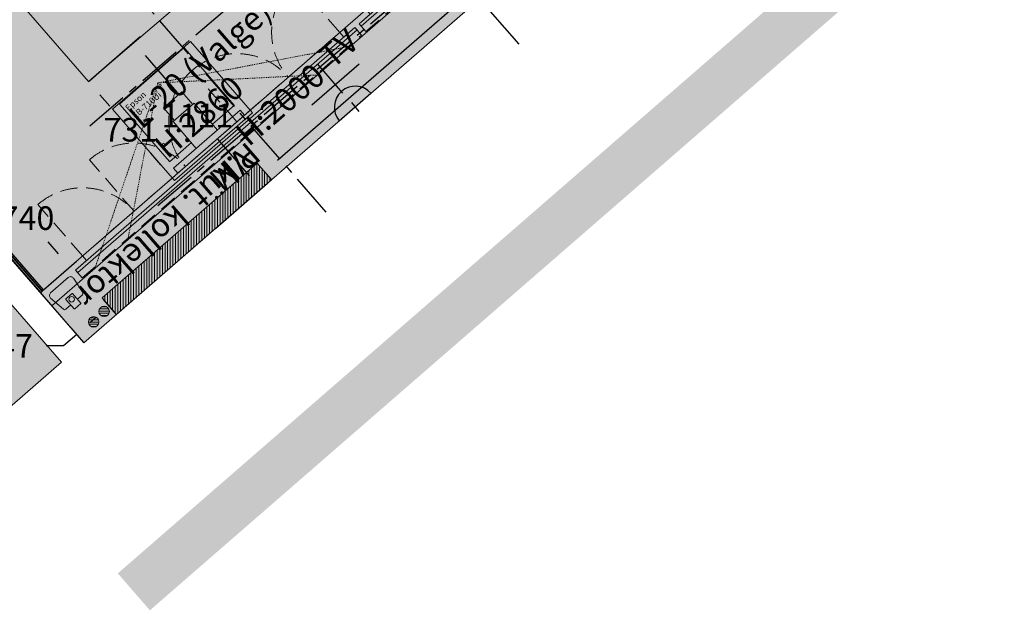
# Model space of a CAD drawing. Header units: millimetres. Extents: x -3074 to 179405, y -22 to 114374.
# Tile 153 of 184: x 173708 to 179343, y 95113 to 98493. Entities that reach past the tile are written whole.
import ezdxf

# ---------------------------------------------------------------- set-up
doc = ezdxf.new("R2010")
doc.units = ezdxf.units.MM
for name, pattern in [('Center', [400, 250, -50, 50, -50]), ('Dashed', [10, 5, -5]), ('Hidden 100.00_ 50.00', [150, 100, -50])]:
    doc.linetypes.add(name, pattern=pattern)
doc.layers.get('0').update_dxf_attribs({"true_color": 0x000000})
for name, color, linetype, true_color in [('_SA-ELEKTER_pistikupesad', 7, 'Continuous', 0x9900cc), ('_SA-LAGI_DIM', 250, 'Continuous', 0x333333), ('_SA-LAGI_tekst', 7, 'Continuous', 0x7f4f3f), ('_SA-VALGUSTUS_abi', 7, 'Center', 0xff9f7f), ('_SA-VALGUSTUS_tekst', 240, 'Continuous', 0xff003f)]:
    doc.layers.add(name, color=color, linetype=linetype, true_color=true_color)
for name, color, linetype, lineweight, true_color in [('_SA-ELEKTER_tekst', 7, 'Continuous', 9, 0x9900cc), ('_SA-LAGI', 7, 'Continuous', 9, 0x5b5b5b), ('_SA-LAGI_hatch', 7, 'Continuous', 5, 0x787878), ('_SA-PORAND', 7, 'Continuous', 9, 0x5b5b5b), ('_SA-PORAND_hatch', 254, 'Continuous', 9, 0xbebebe), ('_SA-SANTEHN', 7, 'Continuous', 13, 0x4c5f99), ('_SA-SEIN', 250, 'Continuous', 30, 0x333333), ('_SA-SEIN_dim', 1, 'Continuous', 13, 0xff0000), ('_SA-SISUSTUS_kohtkindel', 7, 'Continuous', 15, 0x7f4f3f), ('_SA-SISUSTUS_seadmed', 7, 'Continuous', 13, 0x9900cc), ('_SA-VALGUSTUS', 20, 'Continuous', 13, 0xff3f00)]:
    doc.layers.add(name, color=color, linetype=linetype, lineweight=lineweight, true_color=true_color)
doc.styles.add('DIN Pro Light-Light', font='txt')
doc.styles.add('DIN Pro Medium-Medium', font='txt')
doc.dimstyles.new('INP_100_DIM', dxfattribs={"dimtxt": 135, "dimasz": 100, "dimexe": 50, "dimexo": 0.5, "dimgap": 20, "dimtad": 0, "dimtih": 1, "dimtoh": 1, "dimdec": 0, "dimzin": 1, "dimdsep": 46, "dimtxsty": 'DIN Pro Light-Light', "dimcen": 2.5, "dimadec": 1, "dimazin": 1, "dimtfac": 1, "dimtdec": 4, "dimtix": 1, "dimtofl": 0, "dimtmove": 1, "dimatfit": 3, "dimfxl": 1, "dimtolj": 1, "dimtzin": 1, "dimarcsym": 0})
pattern_1 = [(0, (0, 0), (0, 12.5), [])]

# ---------------------------------------------------------------- blocks, each defined once
blk = doc.blocks.new('Põrandaküttekollektor')
at = {"layer": '_SA-SANTEHN', "lineweight": 0}
h = blk.add_hatch(dxfattribs=at)
h.set_pattern_fill('Hatch1', color=256, scale=120, style=0, pattern_type=2)
h.set_pattern_definition([(4e-15, (1e-11, 0), (-1e-15, 15), [])])
h.paths.add_polyline_path([(291.1, -525.4), (385.4, -443.4), (-385.4, 443.4), (-479.8, 361.4)], flags=0)
blk.add_lwpolyline([(291.1, -525.4), (385.4, -443.4), (-385.4, 443.4), (-479.8, 361.4)], close=True, dxfattribs=at)
at = {"layer": '_SA-SANTEHN', "insert": (412.3, -474.7), "char_height": 135, "width": 2909.508, "attachment_point": 1, "rotation": 131, "style": 'DIN Pro Medium-Medium'}
blk.add_mtext('P.küt. kollektor', dxfattribs=at)
blk = doc.blocks.new('_SA TV')
at = {"linetype": 'ByBlock', "lineweight": -2}
blk.add_hatch(color=0, dxfattribs=at).paths.add_polyline_path([(-120.3, 0), (120.1, 0), (120, 2.6), (119.9, 5.3), (119.7, 8), (119.4, 10.7), (119.1, 13.4), (118.8, 16.2), (118.3, 18.9), (117.8, 21.7), (117.2, 24.5), (116.6, 27.2), (115.9, 30), (115.1, 32.8), (114.2, 35.5), (113.3, 38.3), (112.3, 41.1), (111.2, 43.8), (110, 46.5), (108.8, 49.3), (107.5, 52), (106.1, 54.6), (104.7, 57.3), (103.2, 59.9), (101.6, 62.5), (99.9, 65.1), (98.2, 67.6), (96.4, 70.1), (94.5, 72.5), (92.6, 74.9), (90.6, 77.2), (88.6, 79.5), (86.5, 81.8), (84.3, 84), (82.1, 86.1), (79.8, 88.2), (77.5, 90.2), (75.1, 92.2), (72.7, 94.1), (70.2, 95.9), (67.7, 97.7), (65.2, 99.3), (62.6, 101), (60, 102.5), (57.3, 104), (54.7, 105.4), (52, 106.7), (49.3, 108), (46.5, 109.2), (43.8, 110.3), (41, 111.4), (38.3, 112.3), (35.5, 113.2), (32.7, 114.1), (29.9, 114.8), (27.1, 115.5), (24.4, 116.1), (21.6, 116.7), (18.8, 117.1), (16.1, 117.5), (13.3, 117.9), (10.6, 118.2), (7.9, 118.4), (5.2, 118.5), (2.5, 118.6), (-0.1, 118.6), (-2.8, 118.6), (-5.5, 118.5), (-8.2, 118.4), (-10.9, 118.2), (-13.6, 117.9), (-16.3, 117.5), (-19.1, 117.1), (-21.9, 116.7), (-24.6, 116.1), (-27.4, 115.5), (-30.2, 114.8), (-33, 114.1), (-35.8, 113.2), (-38.5, 112.3), (-41.3, 111.4), (-44.1, 110.3), (-46.8, 109.2), (-49.5, 108), (-52.3, 106.7), (-54.9, 105.4), (-57.6, 104), (-60.3, 102.5), (-62.9, 101), (-65.4, 99.3), (-68, 97.7), (-70.5, 95.9), (-73, 94.1), (-75.4, 92.2), (-77.8, 90.2), (-80.1, 88.2), (-82.4, 86.1), (-84.6, 84), (-86.7, 81.8), (-88.9, 79.5), (-90.9, 77.2), (-92.9, 74.9), (-94.8, 72.5), (-96.7, 70.1), (-98.5, 67.6), (-100.2, 65.1), (-101.8, 62.5), (-103.4, 59.9), (-105, 57.3), (-106.4, 54.6), (-107.8, 52), (-109.1, 49.3), (-110.3, 46.5), (-111.4, 43.8), (-112.5, 41.1), (-113.5, 38.3), (-114.5, 35.5), (-115.3, 32.8), (-116.1, 30), (-116.8, 27.2), (-117.5, 24.5), (-118.1, 21.7), (-118.6, 18.9), (-119, 16.2), (-119.4, 13.4), (-119.7, 10.7), (-120, 8), (-120.1, 5.3), (-120.3, 2.6)], flags=0)
at = {"color": 0, "linetype": 'ByBlock', "lineweight": -2}
for p, q in [((0, 106.1), (0, 327.9)), ((-180, 171.9), (180, 171.9)), ((0, 33.1), (0, -33.1)), ((33.1, 0), (-33.1, 0))]:
    blk.add_line(p, q, dxfattribs=at)
blk.add_lwpolyline([(-120.3, 0), (120.1, 0, 0.986995)], format="xyb", close=True, dxfattribs=at)
at = {"color": 0, "linetype": 'ByBlock', "lineweight": -2, "insert": (42.6, 380.9), "char_height": 135, "width": 693.443, "attachment_point": 1, "style": 'DIN Pro Medium-Medium'}
blk.add_mtext('TV', dxfattribs=at)
blk = doc.blocks.new('*D70')
at = {"layer": '_SA-SANTEHN', "color": 0, "lineweight": -2}
for p, q in [((174262.1, 96806.6), (174188.6, 96891.2)), ((174145.9, 96787.8), (174110.5, 96757.1)), ((174075.7, 96644.7), (174002.3, 96729.2)), ((174035.1, 96691.5), (173959.6, 96625.9)), ((173959.6, 96625.9), (173859.6, 96625.9))]:
    blk.add_line(p, q, dxfattribs=at)
at = {"layer": '_SA-SANTEHN', "color": 0}
for points in [[(174156.9, 96775.3), (174135, 96800.4), (174221.4, 96853.4)], [(174099.6, 96769.6), (174121.5, 96744.5), (174035.1, 96691.5)]]:
    blk.add_solid(points, dxfattribs=at)
at = {"layer": 'Defpoints', "color": 0}
for p in [(174262.4, 96806.3), (174035.1, 96691.5), (174076.1, 96644.3)]:
    blk.add_point(p, dxfattribs=at)
at = {"layer": '_SA-SANTEHN', "color": 0, "insert": (173630.8, 96625.9), "char_height": 135, "attachment_point": 5, "style": 'DIN Pro Light-Light'}
blk.add_mtext('\\A1;247', dxfattribs=at)
blk = doc.blocks.new('*D101')
at = {"layer": '_SA-SANTEHN', "color": 0, "lineweight": -2}
for p, q in [((178598.3, 100576), (178524.8, 100660.6)), ((178482.1, 100557.2), (176988, 99258.4)), ((175183.7, 97689.9), (176677.8, 98988.7)), ((175148.9, 97577.5), (175075.4, 97662))]:
    blk.add_line(p, q, dxfattribs=at)
at = {"layer": '_SA-SANTEHN', "color": 0}
for points in [[(178493, 100544.6), (178471.2, 100569.8), (178557.6, 100622.8)], [(175172.7, 97702.5), (175194.6, 97677.3), (175108.2, 97624.3)]]:
    blk.add_solid(points, dxfattribs=at)
at = {"layer": 'Defpoints', "color": 0}
for p in [(178557.6, 100622.8), (178598.6, 100575.7), (175149.2, 97577.1)]:
    blk.add_point(p, dxfattribs=at)
at = {"layer": '_SA-SANTEHN', "color": 0, "insert": (176832.9, 99123.6), "char_height": 135, "attachment_point": 5, "style": 'DIN Pro Light-Light'}
blk.add_mtext('\\A1;4570', dxfattribs=at)
blk = doc.blocks.new('*D469')
at = {"layer": '_SA-SEIN_dim', "color": 0, "lineweight": -2}
for p, q in [((173359.8, 97505.6), (173548.1, 97669.3)), ((173575.9, 97561.1), (173635.9, 97492.1)), ((173930.2, 97153.5), (173870.3, 97222.4)), ((173845.3, 96947.2), (174033.6, 97110.8))]:
    blk.add_line(p, q, dxfattribs=at)
at = {"layer": '_SA-SEIN_dim', "color": 0}
for points in [[(173588.5, 97572), (173563.4, 97550.1), (173510.3, 97636.5)], [(173917.6, 97142.6), (173942.8, 97164.4), (173995.8, 97078)]]:
    blk.add_solid(points, dxfattribs=at)
at = {"layer": 'Defpoints', "color": 0}
for p in [(173510.3, 97636.5), (173359.4, 97505.3), (173844.9, 96946.8)]:
    blk.add_point(p, dxfattribs=at)
at = {"layer": '_SA-SEIN_dim', "color": 0, "insert": (173753.1, 97357.3), "char_height": 135, "attachment_point": 5, "style": 'DIN Pro Light-Light'}
blk.add_mtext('\\A1;740', dxfattribs=at)
blk = doc.blocks.new('*D485')
at = {"layer": '_SA-LAGI_DIM', "color": 0, "lineweight": -2}
for p, q in [((174101.9, 98139.4), (174397.5, 98396.3)), ((174425.4, 98288), (174607.1, 98079)), ((175023.3, 97600.2), (174841.6, 97809.3)), ((174831.1, 97300.6), (175126.6, 97557.5))]:
    blk.add_line(p, q, dxfattribs=at)
at = {"layer": '_SA-LAGI_DIM', "color": 0}
for points in [[(174437.9, 98298.9), (174412.8, 98277.1), (174359.8, 98363.5)], [(175010.7, 97589.3), (175035.9, 97611.1), (175088.9, 97524.7)]]:
    blk.add_solid(points, dxfattribs=at)
at = {"layer": 'Defpoints', "color": 0}
for p in [(174101.6, 98139), (175088.9, 97524.7), (174830.7, 97300.3)]:
    blk.add_point(p, dxfattribs=at)
at = {"layer": '_SA-LAGI_DIM', "color": 0, "insert": (174724.3, 97944.1), "char_height": 135, "attachment_point": 5, "style": 'DIN Pro Light-Light'}
blk.add_mtext('\\A1;1111', dxfattribs=at)
blk = doc.blocks.new('*D486')
at = {"layer": '_SA-LAGI_DIM', "color": 0, "lineweight": -2}
for p, q in [((174101.9, 98139.4), (174139.3, 98171.8)), ((174167.2, 98063.6), (174224.3, 97997.9)), ((174515.8, 97662.5), (174458.7, 97728.2)), ((174581.8, 97587.4), (174619.1, 97619.9))]:
    blk.add_line(p, q, dxfattribs=at)
at = {"layer": '_SA-LAGI_DIM', "color": 0}
for points in [[(174179.8, 98074.5), (174154.6, 98052.6), (174101.6, 98139)], [(174503.2, 97651.6), (174528.4, 97673.5), (174581.4, 97587.1)]]:
    blk.add_solid(points, dxfattribs=at)
at = {"layer": 'Defpoints', "color": 0}
for p in [(174101.6, 98139), (174581.4, 97587.1), (174581.4, 97587.1)]:
    blk.add_point(p, dxfattribs=at)
at = {"layer": '_SA-LAGI_DIM', "color": 0, "insert": (174341.5, 97863.1), "char_height": 135, "attachment_point": 5, "style": 'DIN Pro Light-Light'}
blk.add_mtext('\\A1;731', dxfattribs=at)
blk = doc.blocks.new('AV_Epson-EB710Ui_Top')
at = {"color": 0}
for p, q in [((-246, 518), (246, 518)), ((-246, 511.7), (-246, 518)), ((-246, 81.3), (-246, 511.7)), ((246, 518), (246, 511.7)), ((246, 81.3), (246, 511.7)), ((-70, 336.7), (70, 336.7)), ((-70, 336.7), (-70, 240.6)), ((70, 336.7), (70, 240.6)), ((-80, 240.6), (80, 240.6)), ((-80, 240.6), (-80, 37.6)), ((80, 240.6), (80, 37.6)), ((246, 273.1), (246, 272.9)), ((-246, 81), (-246, 81.3)), ((-80, 81), (-246, 81)), ((246, 81), (80, 81)), ((-233, 37.6), (-253, 37.6)), ((-253, 37.6), (-253, 0)), ((-233, 0), (-253, 0)), ((233, 37.6), (-233, 37.6)), ((233, 0), (-233, 0)), ((253, 37.6), (233, 37.6)), ((253, 37.6), (253, 0)), ((253, 0), (233, 0))]:
    blk.add_line(p, q, dxfattribs=at)
at = {"color": 0, "linetype": 'Dashed'}
for q in [(-968.8, -100), (-718.8, -100), (968.8, -100), (718.8, -100)]:
    blk.add_line((0, 464.8), q, dxfattribs=at)
at = {"color": 0, "extrusion": (-1.25285e-28, -1.25285e-28, -1)}
blk.add_circle((0, 446.4), 6.45, dxfattribs=at)
at = {"color": 0, "extrusion": (6.26424e-29, -6.26424e-29, -1)}
blk.add_circle((207.1, 177.9), 6.45, dxfattribs=at)
at = {"color": 0, "extrusion": (6.26424e-29, 6.26424e-29, -1)}
blk.add_circle((-207.1, 177.9), 6.45, dxfattribs=at)
at = {"color": 0, "insert": (-233.7, 486.7), "char_height": 35, "width": 476.23, "attachment_point": 1, "style": 'DIN Pro Medium-Medium'}
blk.add_mtext('{\\fDIN Pro;Epson}\\P{\\fDIN Pro;EB-710Ui}', dxfattribs=at)

msp = doc.modelspace()

# ---------------------------------------------------------------- hatches: boundary and pattern name
at = {"layer": '_SA-LAGI_hatch'}
h = msp.add_hatch(dxfattribs=at)
h.set_pattern_fill('Plus', color=256, scale=100, angle=41, style=0, pattern_type=2)
h.set_pattern_definition([(41, (-9.43, -8.2), (-65.605903, 75.47096), [25, -75]), (131, (8.2, -9.43), (-75.47096, -65.605903), [25, -75])])
h.paths.add_polyline_path([(174076.1, 96644.3), (178596.8, 100574.1), (174037.2, 105819.3), (169516.5, 101889.5)], flags=0)
h.paths.add_polyline_path([(174101.6, 98139), (177135.5, 100730.8), (174020.5, 104314.2), (171009.2, 101696.5)], flags=0)
at = {"layer": '_SA-PORAND_hatch', "true_color": 0xf1f1e1}
for points in [[(174094.1, 105753.8), (178172.8, 101061.8), (178413.1, 100785.4), (173892.4, 96855.6), (173266.3, 97575.8), (172267.2, 98725.1), (172260.9, 98732.4), (171830.9, 99227.1), (171824.6, 99234.4), (170914, 100281.9), (169516.5, 101889.5), (174037.2, 105819.3), (174087.8, 105761.1), (174087.8, 105761.1)], [(172790.2, 97864.4), (173135.2, 97467.5), (173157.5, 97441.9), (173947.8, 96532.8), (173306.3, 95975.1), (171325, 98254.3), (171966.5, 98812), (172767.9, 97890.1)]]:
    msp.add_hatch(color=7, dxfattribs=at).paths.add_polyline_path(points, flags=0)
at = {"layer": '_SA-PORAND_hatch', "true_color": 0xfffce7}
h = msp.add_hatch(dxfattribs=at)
h.set_pattern_fill('Hatch1', style=0, pattern_type=2)
h.set_pattern_definition([(0, (0, 0), (0, 0.125), [])])
h.paths.add_polyline_path([(173990.8, 96742.4), (175063.9, 97675.2), (175149.2, 97577.1), (178597.3, 100574.5), (178413.6, 100785.8), (173892.4, 96855.6)], flags=0)
msp.add_hatch(color=7, dxfattribs=at).paths.add_polyline_path([(174453.3, 95112.5), (178974.5, 99042.8), (178790.8, 99254.1), (174269.6, 95323.9)], flags=0)
at = {"layer": '_SA-SANTEHN'}
h = msp.add_hatch(dxfattribs=at)
h.set_pattern_fill('Hatch1', color=256, scale=100, style=0, pattern_type=2)
h.set_pattern_definition(pattern_1)
h.paths.add_polyline_path([(174221.4, 96823.4), (174221.4, 96824.1), (174221.4, 96824.8), (174221.3, 96825.4), (174221.3, 96826.1), (174221.2, 96826.8), (174221.1, 96827.5), (174221, 96828.2), (174220.9, 96828.9), (174220.8, 96829.6), (174220.6, 96830.3), (174220.4, 96831), (174220.2, 96831.7), (174220, 96832.4), (174219.8, 96833.1), (174219.6, 96833.8), (174219.3, 96834.5), (174219, 96835.2), (174218.7, 96835.9), (174218.4, 96836.5), (174218, 96837.2), (174217.7, 96837.9), (174217.3, 96838.5), (174216.9, 96839.2), (174216.5, 96839.9), (174216.1, 96840.5), (174215.6, 96841.1), (174215.2, 96841.7), (174214.7, 96842.3), (174214.2, 96842.9), (174213.7, 96843.5), (174213.2, 96844.1), (174212.6, 96844.6), (174212.1, 96845.2), (174211.5, 96845.7), (174210.9, 96846.2), (174210.3, 96846.7), (174209.7, 96847.2), (174209.1, 96847.7), (174208.5, 96848.1), (174207.8, 96848.5), (174207.2, 96849), (174206.5, 96849.4), (174205.8, 96849.7), (174205.2, 96850.1), (174204.5, 96850.4), (174203.8, 96850.7), (174203.1, 96851), (174202.4, 96851.3), (174201.7, 96851.6), (174201, 96851.8), (174200.4, 96852.1), (174199.7, 96852.3), (174199, 96852.5), (174198.3, 96852.6), (174197.6, 96852.8), (174196.9, 96852.9), (174196.2, 96853.1), (174195.5, 96853.2), (174194.8, 96853.2), (174194.1, 96853.3), (174193.4, 96853.4), (174192.7, 96853.4), (174192.1, 96853.4), (174191.4, 96853.4), (174190.7, 96853.4), (174190.1, 96853.4), (174189.4, 96853.4), (174188.7, 96853.3), (174188, 96853.2), (174187.3, 96853.2), (174186.6, 96853.1), (174185.9, 96852.9), (174185.2, 96852.8), (174184.5, 96852.6), (174183.8, 96852.5), (174183.1, 96852.3), (174182.4, 96852.1), (174181.7, 96851.8), (174181, 96851.6), (174180.4, 96851.3), (174179.7, 96851), (174179, 96850.7), (174178.3, 96850.4), (174177.6, 96850.1), (174176.9, 96849.7), (174176.3, 96849.4), (174175.6, 96849), (174175, 96848.5), (174174.3, 96848.1), (174173.7, 96847.7), (174173.1, 96847.2), (174172.5, 96846.7), (174171.9, 96846.2), (174171.3, 96845.7), (174170.7, 96845.2), (174170.2, 96844.6), (174169.6, 96844.1), (174169.1, 96843.5), (174168.6, 96842.9), (174168.1, 96842.3), (174167.6, 96841.7), (174167.2, 96841.1), (174166.7, 96840.5), (174166.3, 96839.9), (174165.9, 96839.2), (174165.5, 96838.5), (174165.1, 96837.9), (174164.7, 96837.2), (174164.4, 96836.5), (174164.1, 96835.9), (174163.8, 96835.2), (174163.5, 96834.5), (174163.2, 96833.8), (174163, 96833.1), (174162.8, 96832.4), (174162.6, 96831.7), (174162.4, 96831), (174162.2, 96830.3), (174162, 96829.6), (174161.9, 96828.9), (174161.8, 96828.2), (174161.7, 96827.5), (174161.6, 96826.8), (174161.5, 96826.1), (174161.5, 96825.4), (174161.4, 96824.8), (174161.4, 96824.1), (174161.4, 96823.4), (174161.4, 96822.8), (174161.4, 96822.1), (174161.5, 96821.4), (174161.5, 96820.7), (174161.6, 96820.1), (174161.7, 96819.4), (174161.8, 96818.7), (174161.9, 96818), (174162, 96817.3), (174162.2, 96816.6), (174162.4, 96815.9), (174162.6, 96815.2), (174162.8, 96814.5), (174163, 96813.8), (174163.2, 96813.1), (174163.5, 96812.4), (174163.8, 96811.7), (174164.1, 96811), (174164.4, 96810.3), (174164.7, 96809.7), (174165.1, 96809), (174165.5, 96808.3), (174165.9, 96807.7), (174166.3, 96807), (174166.7, 96806.4), (174167.2, 96805.8), (174167.6, 96805.1), (174168.1, 96804.5), (174168.6, 96803.9), (174169.1, 96803.3), (174169.6, 96802.8), (174170.2, 96802.2), (174170.7, 96801.7), (174171.3, 96801.2), (174171.9, 96800.6), (174172.5, 96800.1), (174173.1, 96799.7), (174173.7, 96799.2), (174174.3, 96798.8), (174175, 96798.3), (174175.6, 96797.9), (174176.3, 96797.5), (174176.9, 96797.1), (174177.6, 96796.8), (174178.3, 96796.4), (174179, 96796.1), (174179.7, 96795.8), (174180.4, 96795.5), (174181, 96795.3), (174181.7, 96795), (174182.4, 96794.8), (174183.1, 96794.6), (174183.8, 96794.4), (174184.5, 96794.2), (174185.2, 96794.1), (174185.9, 96793.9), (174186.6, 96793.8), (174187.3, 96793.7), (174188, 96793.6), (174188.7, 96793.6), (174189.4, 96793.5), (174190.1, 96793.5), (174190.7, 96793.4), (174191.4, 96793.4), (174192.1, 96793.4), (174192.7, 96793.5), (174193.4, 96793.5), (174194.1, 96793.6), (174194.8, 96793.6), (174195.5, 96793.7), (174196.2, 96793.8), (174196.9, 96793.9), (174197.6, 96794.1), (174198.3, 96794.2), (174199, 96794.4), (174199.7, 96794.6), (174200.4, 96794.8), (174201, 96795), (174201.7, 96795.3), (174202.4, 96795.5), (174203.1, 96795.8), (174203.8, 96796.1), (174204.5, 96796.4), (174205.2, 96796.8), (174205.8, 96797.1), (174206.5, 96797.5), (174207.2, 96797.9), (174207.8, 96798.3), (174208.5, 96798.8), (174209.1, 96799.2), (174209.7, 96799.7), (174210.3, 96800.1), (174210.9, 96800.6), (174211.5, 96801.2), (174212.1, 96801.7), (174212.6, 96802.2), (174213.2, 96802.8), (174213.7, 96803.3), (174214.2, 96803.9), (174214.7, 96804.5), (174215.2, 96805.1), (174215.6, 96805.8), (174216.1, 96806.4), (174216.5, 96807), (174216.9, 96807.7), (174217.3, 96808.3), (174217.7, 96809), (174218, 96809.7), (174218.4, 96810.3), (174218.7, 96811), (174219, 96811.7), (174219.3, 96812.4), (174219.6, 96813.1), (174219.8, 96813.8), (174220, 96814.5), (174220.2, 96815.2), (174220.4, 96815.9), (174220.6, 96816.6), (174220.8, 96817.3), (174220.9, 96818), (174221, 96818.7), (174221.1, 96819.4), (174221.2, 96820.1), (174221.3, 96820.7), (174221.3, 96821.4), (174221.4, 96822.1), (174221.4, 96822.8)], flags=0)
h = msp.add_hatch(dxfattribs=at)
h.set_pattern_fill('Hatch1', color=256, scale=100, style=0, pattern_type=2)
h.set_pattern_definition(pattern_1)
h.paths.add_polyline_path([(174161.4, 96763.4), (174161.4, 96764.1), (174161.4, 96764.8), (174161.3, 96765.4), (174161.3, 96766.1), (174161.2, 96766.8), (174161.1, 96767.5), (174161, 96768.2), (174160.9, 96768.9), (174160.8, 96769.6), (174160.6, 96770.3), (174160.4, 96771), (174160.2, 96771.7), (174160, 96772.4), (174159.8, 96773.1), (174159.6, 96773.8), (174159.3, 96774.5), (174159, 96775.2), (174158.7, 96775.9), (174158.4, 96776.5), (174158, 96777.2), (174157.7, 96777.9), (174157.3, 96778.5), (174156.9, 96779.2), (174156.5, 96779.9), (174156.1, 96780.5), (174155.6, 96781.1), (174155.2, 96781.7), (174154.7, 96782.3), (174154.2, 96782.9), (174153.7, 96783.5), (174153.2, 96784.1), (174152.6, 96784.6), (174152.1, 96785.2), (174151.5, 96785.7), (174150.9, 96786.2), (174150.3, 96786.7), (174149.7, 96787.2), (174149.1, 96787.7), (174148.5, 96788.1), (174147.8, 96788.5), (174147.2, 96789), (174146.5, 96789.4), (174145.8, 96789.7), (174145.2, 96790.1), (174144.5, 96790.4), (174143.8, 96790.7), (174143.1, 96791), (174142.4, 96791.3), (174141.7, 96791.6), (174141, 96791.8), (174140.4, 96792.1), (174139.7, 96792.3), (174139, 96792.5), (174138.3, 96792.6), (174137.6, 96792.8), (174136.9, 96792.9), (174136.2, 96793.1), (174135.5, 96793.2), (174134.8, 96793.2), (174134.1, 96793.3), (174133.4, 96793.4), (174132.7, 96793.4), (174132.1, 96793.4), (174131.4, 96793.4), (174130.7, 96793.4), (174130.1, 96793.4), (174129.4, 96793.4), (174128.7, 96793.3), (174128, 96793.2), (174127.3, 96793.2), (174126.6, 96793.1), (174125.9, 96792.9), (174125.2, 96792.8), (174124.5, 96792.6), (174123.8, 96792.5), (174123.1, 96792.3), (174122.4, 96792.1), (174121.7, 96791.8), (174121, 96791.6), (174120.4, 96791.3), (174119.7, 96791), (174119, 96790.7), (174118.3, 96790.4), (174117.6, 96790.1), (174116.9, 96789.7), (174116.3, 96789.4), (174115.6, 96789), (174115, 96788.5), (174114.3, 96788.1), (174113.7, 96787.7), (174113.1, 96787.2), (174112.5, 96786.7), (174111.9, 96786.2), (174111.3, 96785.7), (174110.7, 96785.2), (174110.2, 96784.6), (174109.6, 96784.1), (174109.1, 96783.5), (174108.6, 96782.9), (174108.1, 96782.3), (174107.6, 96781.7), (174107.2, 96781.1), (174106.7, 96780.5), (174106.3, 96779.9), (174105.9, 96779.2), (174105.5, 96778.5), (174105.1, 96777.9), (174104.7, 96777.2), (174104.4, 96776.5), (174104.1, 96775.9), (174103.8, 96775.2), (174103.5, 96774.5), (174103.2, 96773.8), (174103, 96773.1), (174102.8, 96772.4), (174102.6, 96771.7), (174102.4, 96771), (174102.2, 96770.3), (174102, 96769.6), (174101.9, 96768.9), (174101.8, 96768.2), (174101.7, 96767.5), (174101.6, 96766.8), (174101.5, 96766.1), (174101.5, 96765.4), (174101.4, 96764.8), (174101.4, 96764.1), (174101.4, 96763.4), (174101.4, 96762.8), (174101.4, 96762.1), (174101.5, 96761.4), (174101.5, 96760.7), (174101.6, 96760.1), (174101.7, 96759.4), (174101.8, 96758.7), (174101.9, 96758), (174102, 96757.3), (174102.2, 96756.6), (174102.4, 96755.9), (174102.6, 96755.2), (174102.8, 96754.5), (174103, 96753.8), (174103.2, 96753.1), (174103.5, 96752.4), (174103.8, 96751.7), (174104.1, 96751), (174104.4, 96750.3), (174104.7, 96749.7), (174105.1, 96749), (174105.5, 96748.3), (174105.9, 96747.7), (174106.3, 96747), (174106.7, 96746.4), (174107.2, 96745.8), (174107.6, 96745.1), (174108.1, 96744.5), (174108.6, 96743.9), (174109.1, 96743.3), (174109.6, 96742.8), (174110.2, 96742.2), (174110.7, 96741.7), (174111.3, 96741.2), (174111.9, 96740.6), (174112.5, 96740.1), (174113.1, 96739.7), (174113.7, 96739.2), (174114.3, 96738.8), (174115, 96738.3), (174115.6, 96737.9), (174116.3, 96737.5), (174116.9, 96737.1), (174117.6, 96736.8), (174118.3, 96736.4), (174119, 96736.1), (174119.7, 96735.8), (174120.4, 96735.5), (174121, 96735.3), (174121.7, 96735), (174122.4, 96734.8), (174123.1, 96734.6), (174123.8, 96734.4), (174124.5, 96734.2), (174125.2, 96734.1), (174125.9, 96733.9), (174126.6, 96733.8), (174127.3, 96733.7), (174128, 96733.6), (174128.7, 96733.6), (174129.4, 96733.5), (174130.1, 96733.5), (174130.7, 96733.4), (174131.4, 96733.4), (174132.1, 96733.4), (174132.7, 96733.5), (174133.4, 96733.5), (174134.1, 96733.6), (174134.8, 96733.6), (174135.5, 96733.7), (174136.2, 96733.8), (174136.9, 96733.9), (174137.6, 96734.1), (174138.3, 96734.2), (174139, 96734.4), (174139.7, 96734.6), (174140.4, 96734.8), (174141, 96735), (174141.7, 96735.3), (174142.4, 96735.5), (174143.1, 96735.8), (174143.8, 96736.1), (174144.5, 96736.4), (174145.2, 96736.8), (174145.8, 96737.1), (174146.5, 96737.5), (174147.2, 96737.9), (174147.8, 96738.3), (174148.5, 96738.8), (174149.1, 96739.2), (174149.7, 96739.7), (174150.3, 96740.1), (174150.9, 96740.6), (174151.5, 96741.2), (174152.1, 96741.7), (174152.6, 96742.2), (174153.2, 96742.8), (174153.7, 96743.3), (174154.2, 96743.9), (174154.7, 96744.5), (174155.2, 96745.1), (174155.6, 96745.8), (174156.1, 96746.4), (174156.5, 96747), (174156.9, 96747.7), (174157.3, 96748.3), (174157.7, 96749), (174158, 96749.7), (174158.4, 96750.3), (174158.7, 96751), (174159, 96751.7), (174159.3, 96752.4), (174159.6, 96753.1), (174159.8, 96753.8), (174160, 96754.5), (174160.2, 96755.2), (174160.4, 96755.9), (174160.6, 96756.6), (174160.8, 96757.3), (174160.9, 96758), (174161, 96758.7), (174161.1, 96759.4), (174161.2, 96760.1), (174161.3, 96760.7), (174161.3, 96761.4), (174161.4, 96762.1), (174161.4, 96762.8)], flags=0)

# ---------------------------------------------------------------- linework, layer by layer
at = {"layer": '_SA-LAGI'}
for points in [[(174076.1, 96644.3), (178596.8, 100574.1), (174037.2, 105819.3), (169516.5, 101889.5)], [(174101.6, 98139), (177135.5, 100730.8), (174020.5, 104314.2), (171009.2, 101696.5)], [(171325, 98254.3), (171966.5, 98812), (173947.8, 96532.8), (173306.3, 95975.1)], [(174240.2, 97980.8), (174594.5, 97573.3), (175039.8, 97960.4), (174685.5, 98367.9)]]:
    msp.add_lwpolyline(points, close=True, dxfattribs=at)
at = {"layer": '_SA-PORAND'}
msp.add_line((173892.4, 96855.6), (178413.1, 100785.4), dxfattribs=at)
at = {"layer": '_SA-SANTEHN'}
for centre in [(174191.4, 96823.4), (174131.4, 96763.4)]:
    msp.add_circle(centre, 30, dxfattribs=at)
at = {"layer": '_SA-SEIN'}
for points in [[(173826.8, 96931.1), (173835.8, 96939), (173351.7, 97495.9), (173342.6, 97488.1)], [(173835.8, 96939), (173844.9, 96946.8), (173360.7, 97503.8), (173351.7, 97495.9)]]:
    msp.add_lwpolyline(points, close=True, dxfattribs=at)
at = {"layer": '_SA-SISUSTUS_kohtkindel', "linetype": 'Hidden 100.00_ 50.00'}
for p, q in [((175540, 98420.3), (175284.1, 98714.7)), ((174951.3, 97908.6), (174695.4, 98202.9)), ((174951.3, 97908.6), (174695.4, 98202.9)), ((174362.6, 97396.9), (174106.7, 97691.2)), ((174068.3, 97141), (173812.4, 97435.4))]:
    msp.add_line(p, q, dxfattribs=at)
at = {"layer": '_SA-SISUSTUS_kohtkindel'}
msp.add_lwpolyline([(178347.5, 100860.9), (173826.8, 96931.1), (174076.1, 96644.3), (178596.8, 100574.1)], close=True, dxfattribs=at)
at = {"layer": '_SA-SISUSTUS_kohtkindel', "linetype": 'Hidden 100.00_ 50.00'}
for points in [[(175690.9, 98551.5), (175713.9, 98525.1), (175650.5, 98470), (175689.2, 98425.5), (178231, 100635.1), (178192.3, 100679.6), (178128.9, 100624.5), (178106, 100650.9)], [(174068.3, 97141), (174091.2, 97114.6), (174027.8, 97059.5), (174066.5, 97015), (175665, 98404.5), (175626.3, 98449), (175562.9, 98393.9), (175540, 98420.3)]]:
    msp.add_lwpolyline(points, close=True, dxfattribs=at)
for centre in [(175540, 98420.3), (174951.3, 97908.6)]:
    msp.add_arc(centre, 390, 131, 221, dxfattribs=at)
at = {"layer": '_SA-SISUSTUS_kohtkindel', "linetype": 'Hidden 100.00_ 50.00', "extrusion": (0, 0, -1)}
for centre in [(-174951.3, 97908.6), (-174362.6, 97396.9), (-174068.3, 97141)]:
    msp.add_arc(centre, 390, 49, 139, dxfattribs=at)
at = {"layer": '_SA-SISUSTUS_seadmed'}
for p, q in [((173985.8, 97017.4), (173884.8, 96929.7)), ((174015.7, 97013.2), (174068.6, 96931)), ((173884.9, 96899.4), (173958.9, 96835.6)), ((174066.7, 96918.1), (174038.2, 96893.3)), ((174000.5, 96860.5), (173972, 96835.7))]:
    msp.add_line(p, q, dxfattribs=at)
msp.add_lwpolyline([(174020.1, 96837.9), (173972.8, 96892.2, -0.414214), (173973, 96895.1), (174007.8, 96925.2, -0.414214), (174010.6, 96925), (174057.8, 96870.7, -0.414214), (174057.6, 96867.9), (174022.9, 96837.7, -0.414214)], format="xyb", close=True, dxfattribs=at)
msp.add_circle((174005.6, 96892.7), 16, dxfattribs=at)
for centre, radius, start, end in [((173998.9, 97002.3), 20, 32.7603, 131), ((173897.9, 96914.6), 20, 131, 229.2397), ((174060.2, 96925.6), 10, 311, 32.7603)]:
    msp.add_arc(centre, radius, start, end, dxfattribs=at)
at = {"layer": '_SA-SISUSTUS_seadmed', "extrusion": (0, 0, -1)}
msp.add_arc((-173965.4, 96843.2), 10, 229, 310.7603, dxfattribs=at)
at = {"layer": '_SA-VALGUSTUS'}
for points in [[(175650.5, 98470), (178192.3, 100679.6), (178204.8, 100665.3), (175662.9, 98455.7)], [(174027.8, 97059.5), (175626.3, 98449), (175638.8, 98434.7), (174040.3, 97045.2)]]:
    msp.add_lwpolyline(points, close=True, dxfattribs=at)
at = {"layer": '_SA-VALGUSTUS_abi'}
for p, q in [((176566.6, 98352.1), (170045.3, 105853.9)), ((175462.2, 97392.1), (168941, 104893.9)), ((174108.7, 97886.1), (178953.6, 102024.8)), ((174498.5, 97429.9), (179343.3, 101568.6))]:
    msp.add_line(p, q, dxfattribs=at)

# ---------------------------------------------------------------- block references
at = {"layer": '_SA-ELEKTER_pistikupesad', "rotation": 41.00000587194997}
msp.add_blockref('_SA TV', (175628, 97993.4), dxfattribs=at)
at = {"layer": '_SA-SANTEHN', "rotation": 90.00000000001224}
msp.add_blockref('Põrandaküttekollektor', (174623.8, 97286), dxfattribs=at)
at = {"layer": '_SA-SISUSTUS_seadmed', "rotation": 41.00000587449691}
msp.add_blockref('AV_Epson-EB710Ui_Top', (174804.1, 97780.7), dxfattribs=at)

# ---------------------------------------------------------------- texts
at = {"layer": '_SA-ELEKTER_tekst', "insert": (174930.4, 97863.9), "char_height": 135, "width": 1397.213, "attachment_point": 1, "rotation": 41, "style": 'DIN Pro Light-Light'}
msp.add_mtext('H:2000', dxfattribs=at)
at = {"layer": '_SA-LAGI_tekst', "insert": (174317.4, 97963.1), "char_height": 135, "width": 2289.836, "attachment_point": 1, "rotation": 41, "style": 'DIN Pro Medium-Medium'}
msp.add_mtext('{\\fDIN Pro;L-20 (Valge)}\\P{\\fDIN Pro;H:2860}\\P\\P', dxfattribs=at)
at = {"layer": '_SA-VALGUSTUS_tekst', "insert": (175062.1, 97668.8), "char_height": 135, "width": 755.41, "attachment_point": 1, "rotation": 221, "style": 'DIN Pro Medium-Medium'}
msp.add_mtext('VM', dxfattribs=at)

# ---------------------------------------------------------------- dimensions: what is measured, and where the dimension line sits
at = {"layer": '_SA-LAGI_DIM'}
for base, p2, picture, middle in [((175088.9, 97524.7), (174830.7, 97300.3), '*D485', (174724.3, 97944.1)), ((174581.4, 97587.1), (174581.4, 97587.1), '*D486', (174341.5, 97863.1))]:
    dim = msp.add_linear_dim(base=base, p1=(174101.6, 98139), p2=p2, angle=311, dimstyle='INP_100_DIM', override={"dimtxt": 135, "dimasz": 100, "dimexe": 50, "dimexo": 0.5, "dimgap": 20, "dimdec": 0, "dimzin": 1, "dimtxsty": 'DIN Pro Light-Light', "dimsah": 0, "dimcen": 2.5, "dimadec": 1, "dimazin": 1, "dimtix": 0, "dimtmove": 0, "dimtzin": 1}, dxfattribs=at)
    dim.commit()
    dim.dimension.update_dxf_attribs({"geometry": picture, "text_midpoint": middle})
at = {"layer": '_SA-SANTEHN'}
for base, p1, p2, angle, picture, middle in [((178557.5805, 100622.8234, 892.4774), (175149.1844, 97577.1359, 892.4774), (178598.5842, 100575.654, 892.4774), 41, '*D101', (176832.8806, 99123.5643, 892.4774)), ((174035.1, 96691.5), (174262.4, 96806.3), (174076.1, 96644.3), 221, '*D70', (173630.8, 96625.9))]:
    dim = msp.add_linear_dim(base=base, p1=p1, p2=p2, angle=angle, dimstyle='INP_100_DIM', override={"dimtxt": 135, "dimasz": 100, "dimexe": 50, "dimexo": 0.5, "dimgap": 20, "dimdec": 0, "dimzin": 1, "dimtxsty": 'DIN Pro Light-Light', "dimsah": 0, "dimcen": 2.5, "dimadec": 1, "dimazin": 1, "dimtix": 0, "dimtmove": 0, "dimtzin": 1}, dxfattribs=at)
    dim.commit()
    dim.dimension.update_dxf_attribs({"geometry": picture, "text_midpoint": middle})
at = {"layer": '_SA-SEIN_dim'}
dim = msp.add_linear_dim(base=(173510.3, 97636.5), p1=(173844.9, 96946.8), p2=(173359.4, 97505.3), angle=131, dimstyle='INP_100_DIM', override={"dimtxt": 135, "dimasz": 100, "dimexe": 50, "dimexo": 0.5, "dimgap": 20, "dimdec": 0, "dimzin": 1, "dimtxsty": 'DIN Pro Light-Light', "dimsah": 0, "dimcen": 2.5, "dimadec": 1, "dimazin": 1, "dimtix": 0, "dimtmove": 0, "dimtzin": 1}, dxfattribs=at)
dim.commit()
dim.dimension.update_dxf_attribs({"geometry": '*D469', "text_midpoint": (173753.1, 97357.3)})

doc.saveas('drawing.dxf')
